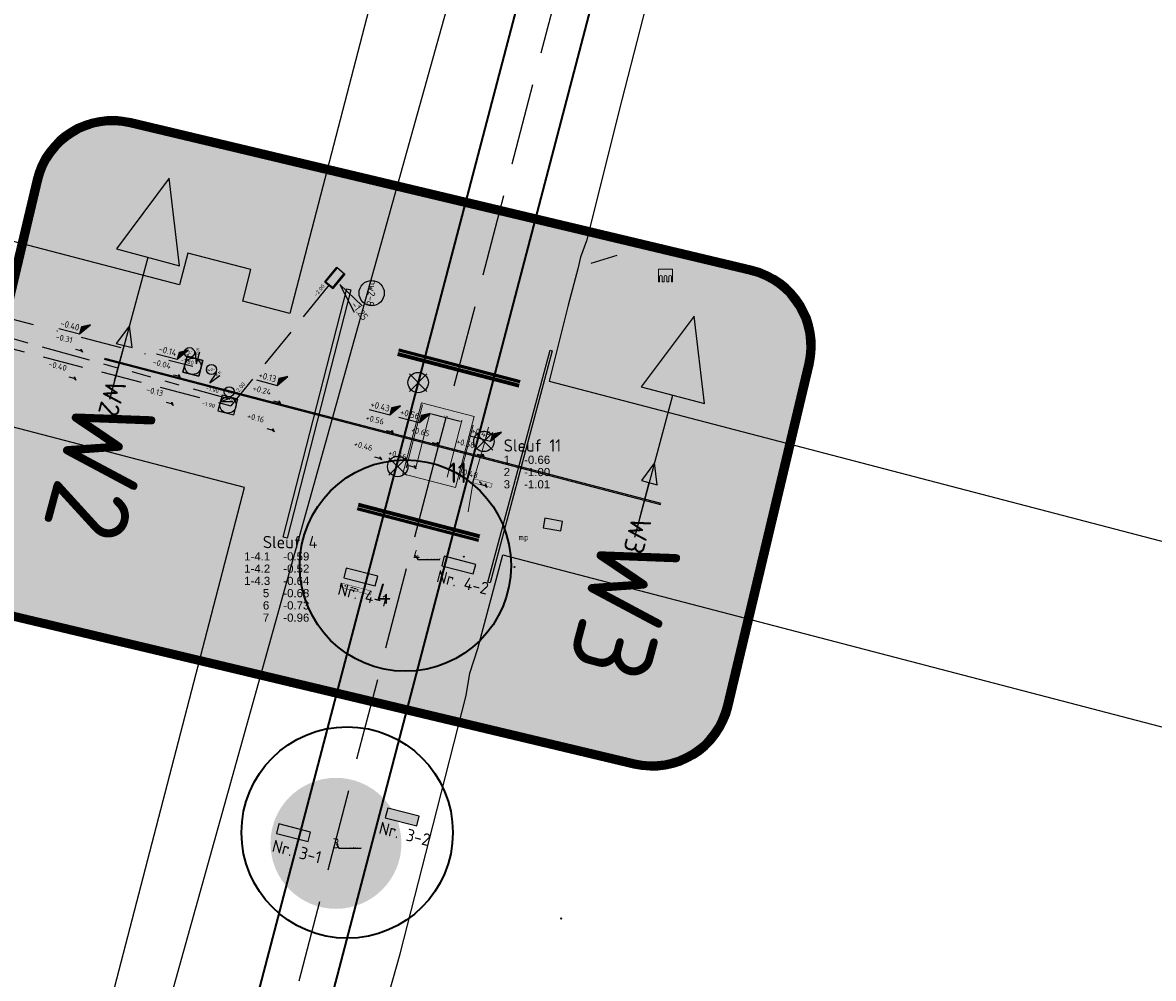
# Model space of a CAD drawing. Extents: x 102676 to 106538, y 417474 to 420545.
# Tile 14 of 112: x 103468 to 103607, y 419100 to 419217. Entities that reach past the tile are written whole.
import ezdxf
from ezdxf import colors
from ezdxf.entities.mleader import LeaderData, LeaderLine
from ezdxf.enums import TextEntityAlignment as Align
from ezdxf.math import Vec2, Vec3

# ---------------------------------------------------------------- set-up
doc = ezdxf.new("R2010")
doc.units = 0
for name, pattern in [('DGN Style 3', [14.040647, 10.029034, -4.011614]), ('RI-DRAINAGE', [19.2, 6, -1.8, 1.8, -1.8, 2.4, -1.8, 1.8, -1.8]), ('RI-HWA', [7.4, 5, -2.4]), ('RI-VWA', [11, 5, -3, 0, -3])]:
    doc.linetypes.add(name, pattern=pattern)
doc.layers.get('0').update_dxf_attribs({"lineweight": 25})
doc.layers.get('DEFPOINTS').update_dxf_attribs({"lineweight": 25})
for name, color, linetype, lineweight in [('00-Aslijn', 5, 'DGN Style 3', 25), ('00_ 06-gps', 7, 'Continuous', 25), ('00_PROEFSLEUVEN', 1, 'Continuous', 25), ('04-best-rijweg hatch', 252, 'Continuous', 0), ('B-BH-OG-TOPOGRAFIE_BEBOUWING_SCHUUR-G', 8, 'Continuous', 25), ('B-BH-OG-TOPOGRAFIE_BOUWLAND-G', 8, 'Continuous', 25), ('B-BH-OG-TOPOGRAFIE_MARKERINGSPALEN_KABELS_LEIDINGEN-G', 8, 'Continuous', 25), ('B-WE-KL-WATER_HULPSTUK-S @ 0.5', 170, 'Continuous', 25), ('B-WE-KW-KUNSTWERK_SLUIS-S @ 0.5', 170, 'Continuous', 25), ('B-WE-VH-VERHARDING_ASFALT-G', 252, 'Continuous', 18), ('C3D-SECTION_SECTIONVIEW_LABELING', 7, 'Continuous', 25), ('C3D-SECTION_SECTIONVIEW_LABELING @ 0.1', 7, 'Continuous', 25), ('DTM_23-02-2012_luchtfoto drone', 40, 'Continuous', 25), ('Mantelbuis', 30, 'Continuous', 25), ('N-OI-KL-MANTELBUIS-GD', 7, 'Continuous', 25), ('N-OI-RI-DRAINAGE_BOB-T25', 7, 'Continuous', 25), ('N-OI-RI-DRAINAGE_DRAIN-G', 90, 'RI-DRAINAGE', 25), ('N-OI-RI-DRAINAGE_PUTNUMMER-S', 90, 'Continuous', 25), ('N-OI-RI-HWA-G', 150, 'RI-HWA', 25), ('N-OI-RI-HWA_BOB-T25', 7, 'Continuous', 25), ('N-OI-RI-HWA_PUTNUMMER-S', 150, 'Continuous', 25), ('N-OI-RI-HWA_RIOOLPUT_INSPECTIEPUT_BETON-S', 150, 'Continuous', 25), ('N-OI-RI-HWA_UITSTROOMBAK-S-200', 150, 'Continuous', 25), ('N-OI-RI-VWA-G', 20, 'RI-VWA', 25), ('N-OI-RI-VWA_BOB-T25', 7, 'Continuous', 25), ('N-OI-RI-VWA_PUTNUMMER-S', 20, 'Continuous', 25), ('N-OI-RI-VWA_RIOOLPUT_INSPECTIEPUT-S', 20, 'Continuous', 25), ('N-PV-KG-GRENS_UITGIFTE', 12, 'Continuous', 25), ('N-WE-KG-GRENS_WERK-G', 7, 'XX-WERKGRENS', 35), ('N-WE-MO-ONDERZOEK_SLEUF-S', 30, 'Continuous', 25), ('V-GV-GR-BOOM-S', 90, 'Continuous', 25), ('X-XX-AL-T25', 7, 'Continuous', 25), ('X-XX-AL-TEKENBLAD_KADER-G', 7, 'Continuous', 25), ('X-XX-AL-VERWIJZING-S', 7, 'Continuous', 25), ('X-XX-AL-VERWIJZING_DOORSNEDE-M_OUD', 7, 'Continuous', 25), ('X-XX-AL-VERWIJZING_DOORSNEDE-M_OUD @ 0.5', 7, 'Continuous', 25), ('X-XX-AL-VERWIJZING_DOORSNEDE-M_OUD @ 2', 7, 'Continuous', 25)]:
    doc.layers.add(name, color=color, linetype=linetype, lineweight=lineweight)
doc.layers.add('X-XX-AL-HULPLIJN-G', color=7, linetype='Continuous', lineweight=25, plot=False)
doc.styles.add('NLCS-ISO', font='NLCS-ISO.ttf')
doc.styles.add('NLCS-ISO-ANNOTATIEF-T18', font='NLCS-ISO.ttf', dxfattribs={"height": 1.8})
doc.styles.add('NLCS-ISO-ANNOTATIEF-T25', font='NLCS-ISO.ttf', dxfattribs={"height": 2.5})
doc.styles.get("Standard").update_dxf_attribs({"font": 'arial.ttf'})
doc.linetypes.add('XX-WERKGRENS', pattern='A,0,[137,NLCS.shx,S=0.1,R=0,X=-1.1,Y=-1.35],-6', length=6)
doc.dimstyles.new('NLCS-ANNOTATIEF-T18-PIJL_L2_H1', dxfattribs={"dimtxt": 2.5, "dimasz": 1.8, "dimexe": 2, "dimexo": 2, "dimgap": 0.7, "dimtad": 1, "dimzin": 0, "dimdsep": 46, "dimtxsty": 'NLCS-ISO-ANNOTATIEF-T18', "dimcen": 2.5, "dimdle": 2, "dimclrd": 256, "dimclre": 256, "dimclrt": 10, "dimadec": 1, "dimazin": 0, "dimtfac": 1, "dimtdec": 3, "dimtofl": 0, "dimtmove": 0, "dimatfit": 3, "dimfxl": 2, "dimfxlon": 1, "dimtfillclr": 256, "dimtolj": 1, "dimtzin": 0, "dimlwd": -1, "dimlwe": -1, "dimarcsym": 0})

# ---------------------------------------------------------------- blocks, each defined once
blk = doc.blocks.new('SKW-SLUIS-SO')
at = {"color": 0, "linetype": 'ByBlock', "lineweight": 18}
blk.add_lwpolyline([(0.31, -1.55), (0.82, -1.55), (0.82, -0.35, -1), (1.45, -0.35), (1.45, -1.55), (1.7, -1.55), (1.7, 1.55), (-1.7, 1.55), (-1.7, -1.55), (-1.45, -1.55), (-1.45, -0.35, -1), (-0.82, -0.35), (-0.82, -1.55), (-0.32, -1.55), (-0.32, -0.35, -1), (0.31, -0.35)], format="xyb", close=True, dxfattribs=at)
blk = doc.blocks.new('SKL-WTB_HULP_OVERIG-SO')
at = {"color": 0, "linetype": 'ByBlock', "lineweight": 18}
for points in [[(-0.14, 0.14), (0.14, -0.14)], [(0.14, 0.14), (-0.14, -0.14)]]:
    blk.add_lwpolyline(points, dxfattribs=at)
at = {"color": 0, "linetype": 'ByBlock', "lineweight": 18, "style": 'NLCS-ISO', "flags": 1}
for tag, p in [('TYPE', (1.5, 0)), ('OMSCHRIJVING', (1.5, -3)), ('LABEL', (1.5, -1.5))]:
    blk.add_attdef(tag, p, '', height=1, dxfattribs=at)
blk = doc.blocks.new('SAL-VERWIJZING_DOORSNEDE_LINKS-SO')
at = {"layer": 'X-XX-AL-VERWIJZING_DOORSNEDE-M_OUD'}
for p, q in [((-9, 2), (-14, 0)), ((-9, -2), (-9, 2)), ((-14, 0), (-9, -2)), ((0, 0), (-9, 0))]:
    blk.add_line(p, q, dxfattribs=at)
at = {"layer": 'X-XX-AL-VERWIJZING_DOORSNEDE-M_OUD', "lineweight": 50, "style": 'NLCS-ISO-ANNOTATIEF-T25'}
blk.add_attdef('...', text='', height=2.5, dxfattribs=at).set_placement((0, 0.527), align=Align.MIDDLE_LEFT)
blk = doc.blocks.new('*U497')
at = {"layer": 'X-XX-AL-VERWIJZING_DOORSNEDE-M_OUD @ 0.5'}
ref = blk.add_blockref('SAL-VERWIJZING_DOORSNEDE_LINKS-SO', (103543.85, 419156.29), dxfattribs=dict(at, xscale=0.5, yscale=0.5, zscale=0.5, rotation=254.9557752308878))
ref.add_attrib('...', 'W3', dxfattribs={"layer": '0', "lineweight": 50, "height": 2.5, "rotation": 254.9558, "style": 'NLCS-ISO'}).set_placement((103544.11, 419156.22), align=Align.MIDDLE_LEFT)
at = {"layer": 'X-XX-AL-VERWIJZING_DOORSNEDE-M_OUD @ 2'}
ref = blk.add_blockref('SAL-VERWIJZING_DOORSNEDE_LINKS-SO', (103543.23, 419153.96), dxfattribs=dict(at, xscale=2, yscale=2, zscale=2, rotation=254.9557752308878))
ref.add_attrib('...', 'W3', dxfattribs={"layer": '0', "lineweight": 50, "height": 10, "rotation": 254.9558, "style": 'NLCS-ISO'}).set_placement((103544.25, 419153.69), align=Align.MIDDLE_LEFT)
blk = doc.blocks.new('*U498')
at = {"layer": 'X-XX-AL-VERWIJZING_DOORSNEDE-M_OUD @ 0.5'}
ref = blk.add_blockref('SAL-VERWIJZING_DOORSNEDE_LINKS-SO', (103479.56, 419173.08), dxfattribs=dict(at, xscale=0.5, yscale=0.5, zscale=0.5, rotation=254.9557752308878))
ref.add_attrib('...', 'W2', dxfattribs={"layer": '0', "lineweight": 50, "height": 2.5, "rotation": 254.9558, "style": 'NLCS-ISO'}).set_placement((103479.82, 419173.01), align=Align.MIDDLE_LEFT)
at = {"layer": 'X-XX-AL-VERWIJZING_DOORSNEDE-M_OUD @ 2'}
ref = blk.add_blockref('SAL-VERWIJZING_DOORSNEDE_LINKS-SO', (103478.98, 419170.84), dxfattribs=dict(at, xscale=2, yscale=2, zscale=2, rotation=254.9557752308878))
ref.add_attrib('...', 'W2', dxfattribs={"layer": '0', "lineweight": 50, "height": 10, "rotation": 254.9558, "style": 'NLCS-ISO'}).set_placement((103480, 419170.56), align=Align.MIDDLE_LEFT)
blk = doc.blocks.new('SMO-BODEM_PROEFSLEUF-SO')
h = blk.add_hatch(color=252)
h.dxf.hatch_style = 1
h.paths.add_polyline_path([(3.33, -1), (3.33, 1), (-3.33, 1), (-3.33, -1)])
at = {"flags": 128}
blk.add_lwpolyline([(-3.33, -1), (3.33, -1), (3.33, 1), (-3.33, 1)], close=True, dxfattribs=at)
at = {"style": 'NLCS-ISO'}
blk.add_attdef('NR', (3.91, 1.49), '', height=2.5, dxfattribs=at)
blk = doc.blocks.new('*D40')
at = {"layer": '00-Aslijn', "transparency": 16777216}
for p, q in [((103518.17, 419169.11), (103518.12, 419168.91)), ((103518.34, 419169.06), (103521.87, 419168.14)), ((103522.04, 419168.1), (103522.09, 419168.29))]:
    blk.add_line(p, q, dxfattribs=at)
for points in [[(103518.35, 419169.09), (103518.34, 419169.03), (103518.17, 419169.11)], [(103521.87, 419168.17), (103521.86, 419168.11), (103522.04, 419168.1)]]:
    blk.add_solid(points, dxfattribs=at)
at = {"layer": 'DEFPOINTS', "color": 0, "transparency": 16777216}
for p in [(103518.17, 419169.11), (103522.04, 419168.1), (103522.04, 419168.1)]:
    blk.add_point(p, dxfattribs=at)
at = {"layer": '00-Aslijn', "color": 10, "transparency": 16777216, "insert": (103520.15, 419168.76), "char_height": 0.18, "attachment_point": 5, "rotation": 345.3682, "style": 'NLCS-ISO-ANNOTATIEF-T18'}
blk.add_mtext('\\A1;4.00', dxfattribs=at)
blk = doc.blocks.new('*U45')
at = {"ltscale": 20, "const_width": 0.05}
blk.add_lwpolyline([(-0.06, -0.24), (0.06, 0.24), (-3.69, 1.24), (-3.81, 0.75)], close=True, dxfattribs=at)
at = {"color": 1, "const_width": 0.025, "flags": 128}
blk.add_lwpolyline([(-0.06, -0.24), (0.06, 0.24)], dxfattribs=at)
blk = doc.blocks.new('*U46')
at = {"ltscale": 20, "const_width": 0.05}
blk.add_lwpolyline([(0.06, 0.24), (-0.06, -0.24), (2.25, -0.84), (2.38, -0.35)], close=True, dxfattribs=at)
at = {"color": 1, "const_width": 0.025, "flags": 128}
blk.add_lwpolyline([(0.06, 0.24), (-0.06, -0.24)], dxfattribs=at)
blk = doc.blocks.new('Point')
for p, q in [((-0.02, 0.02), (0.02, -0.02)), ((-0.02, -0.02), (0.02, 0.02))]:
    blk.add_line(p, q)
at = {"color": 1}
blk.add_circle((0, 0), 0.03, dxfattribs=at)
for tag, p in [('ELEVATION', (0, 2)), ('DESCRIPTION', (0, 0)), ('POINT_NUMBER', (0, -2))]:
    blk.add_attdef(tag, p, '', height=1)
blk = doc.blocks.new('Uitgifte Stedenbouw')
at = {"layer": 'N-PV-KG-GRENS_UITGIFTE', "transparency": 33554687, "flags": 128}
blk.add_lwpolyline([(103230.77, 419339.89), (103410.33, 419387.95), (103571.98, 419454.27), (103556.57, 419395.03), (103501, 419181.34), (103495.24, 419182.84), (103496.25, 419186.71), (103488.51, 419188.74), (103487.5, 419184.86), (103330.81, 419225.77, 0.129956), (103311.64, 419225.71), (103293.68, 419220.91), (103168.06, 419187.28), (103131.13, 419179.73), (103108.79, 419263.18), (103093.32, 419320.97), (103086.46, 419374.78), (103083.66, 419396.81), (103210.11, 419417.08), (103230.77, 419339.89)], format="xyb", close=True, dxfattribs=at)
for points in [[(103578.6, 419352.81), (103575.78, 419342.76), (103574.08, 419334.08), (103573.48, 419331.16), (103573.5, 419330.81), (103573.51, 419330.46), (103573.6, 419330.12), (103571.52, 419322.86), (103571.31, 419322.12), (103568.3, 419310.46), (103565.6, 419299.82), (103557.83, 419269.66), (103554.76, 419257.34), (103549.97, 419239.45), (103547.12, 419228.8), (103541.64, 419207.5), (103537.31, 419190.25), (103536.61, 419188.25), (103536.26, 419186.8), (103535.08, 419182.37), (103532.77, 419173.05), (103657.58, 419140.46, 0.413717)], [(103199.73, 418923.45), (103236.66, 418931), (103303.24, 418948.83), (103299.36, 418963.32), (103313.85, 418967.19), (103317.73, 418952.7), (103356.52, 418942.58), (103419.92, 418926.02), (103419.92, 418926.02), (103420.94, 418929.89), (103428.68, 418927.87), (103427.67, 418924), (103433.68, 418922.43), (103442.92, 418957.96), (103495.47, 419160.05), (103495.47, 419160.05), (103366.03, 419193.84), (103327.04, 419204.02, 0.129956), (103315.54, 419203.98), (103181.81, 419168.19)], [(103511.76, 419093.15), (103514.51, 419102.95), (103518.56, 419118.76), (103522.6, 419134.57), (103523.06, 419137.33), (103524.02, 419140.33), (103527.1, 419151.79), (103527.1, 419151.79), (103651.82, 419119.23, -0.416101), (103660.38, 419104.51), (103659.26, 419100.3), (103657.97, 419095.5)]]:
    blk.add_lwpolyline(points, format="xyb", dxfattribs=at)
blk = doc.blocks.new('SRI-UITSTROOMBAK-SO')
at = {"color": 7}
for p, q in [((-3.25, 11.56), (3.25, 11.56)), ((-3.25, 0), (-3.25, 11.56)), ((-2.75, 0.5), (-2.75, 11.56)), ((2.75, 0.5), (2.75, 11.56)), ((3.25, 0), (3.25, 11.56)), ((-3.25, 0), (3.25, 0)), ((-2.75, 0.5), (2.75, 0.5))]:
    blk.add_line(p, q, dxfattribs=at)
at = {"flags": 128}
blk.add_lwpolyline([(-3.25, 11.56), (3.25, 11.56), (3.25, 0), (-3.25, 0)], close=True, dxfattribs=at)
blk = doc.blocks.new('N-SRI-PUT_VWA-SO')
h = blk.add_hatch(color=256)
edge = h.paths.add_edge_path()
edge.add_arc((0, 0), 2, 0, 360)
at = {"flags": 128}
blk.add_lwpolyline([(-2, 2), (2, 2), (2, -2), (-2, -2)], close=True, dxfattribs=at)
at = {"lineweight": -3, "flags": 128}
blk.add_lwpolyline([(2, -2), (2, 2), (-2, 2), (-2, -2)], close=True, dxfattribs=at)
at = {"lineweight": -3}
blk.add_circle((0, 0), 2, dxfattribs=at)
blk = doc.blocks.new('N-SRI-PUT_HWA-SO')
h = blk.add_hatch(color=256)
h.dxf.hatch_style = 1
h.paths.add_polyline_path([(-2, 0, 1), (2, 0, 1)])
at = {"lineweight": -3, "flags": 128}
blk.add_lwpolyline([(-2, -2), (2, -2), (2, 2), (-2, 2)], close=True, dxfattribs=at)
at = {"lineweight": -3}
blk.add_circle((0, 0), 2, dxfattribs=at)
blk = doc.blocks.new('SRI-PUTNUMMER-SO')
for q in [(5.83, 7.6), (7.6, 5.83)]:
    blk.add_line((1.41, 1.41), q)
blk.add_circle((2.41, 9.45), 3.09)
at = {"ltscale": 0.1, "style": 'NLCS-ISO'}
blk.add_attdef('PUTHGT', text='', height=1.8, rotation=45, dxfattribs=at).set_placement((5.39, 5.43), align=Align.MIDDLE_LEFT)
blk.add_attdef('PUTNR', text='', height=1.8, dxfattribs=at).set_placement((2.41, 9.45), align=Align.MIDDLE_CENTER)
blk = doc.blocks.new('*U122')
for q in [(5.83, 7.6), (7.6, 5.83)]:
    blk.add_line((1.41, 1.41), q)
blk.add_circle((2.41, 9.45), 3.09)
at = {"ltscale": 0.1, "style": 'NLCS-ISO'}
blk.add_attdef('PUTNR', text='', height=1.8, dxfattribs=at).set_placement((2.41, 9.45), align=Align.MIDDLE_CENTER)
blk.add_attdef('PUTHGT', text='', height=1.8, rotation=45, dxfattribs=at).set_placement((5.39, 5.43), align=Align.MIDDLE_LEFT)
blk = doc.blocks.new('N-SAL-HOOGTELABEL_03-SO')
for p, q in [((0, 0), (-2.46, -1.31)), ((-2.46, -3.44), (0, 0)), ((-2.46, -1.31), (-2.46, -3.44)), ((-8.87, -3.44), (-2.46, -3.44))]:
    blk.add_line(p, q)
blk.add_solid([(-2.46, -1.31), (0, 0), (-2.46, -3.44)])
at = {"style": 'NLCS-ISO'}
blk.add_attdef('...', text='', height=1.8, dxfattribs=at).set_placement((-6.01, -2.16), align=Align.MIDDLE)
blk = doc.blocks.new('N-SAL-HOOGTELABEL_01-SO')
for p, q in [((-2.5, 1.3), (-8.8, 1.3)), ((-2.5, 1.3), (-2.5, 3.4)), ((-2.5, 3.4), (0, 0)), ((0, 0), (-2.5, 1.3))]:
    blk.add_line(p, q)
blk.add_solid([(-2.5, 3.4), (-2.5, 1.3), (0, 0)])
at = {"style": 'NLCS-ISO'}
blk.add_attdef('...', text='', height=1.8, dxfattribs=at).set_placement((-6, 2.6), align=Align.MIDDLE)
blk = doc.blocks.new('V-SGR-BOOM_01')
at = {"ltscale": 0.1}
h = blk.add_hatch(color=256, dxfattribs=at)
edge = h.paths.add_edge_path()
edge.add_arc((0, 0), 0.15, 0, 360)
at = {"lineweight": -3}
for p, q in [((-2.15, 2.15), (2.15, -2.15)), ((2.15, 2.15), (-2.15, -2.15))]:
    blk.add_line(p, q, dxfattribs=at)
for radius in [2.5, 0.045]:
    blk.add_circle((0, 0), radius)
at = {"ltscale": 0.1}
blk.add_circle((0, 0), 0.15, dxfattribs=at)

msp = doc.modelspace()

# ---------------------------------------------------------------- hatches: boundary and pattern name
at = {"layer": 'X-XX-AL-HULPLIJN-G', "lineweight": 0, "true_color": 0xf7abae, "transparency": 33554605}
h = msp.add_hatch(color=241, dxfattribs=at)
h.dxf.hatch_style = 1
edge = h.paths.add_edge_path()
edge.add_arc((103516.5204, 419151.7686), 8.0174, 0, 360)
h = msp.add_hatch(color=241, dxfattribs=at)
h.dxf.hatch_style = 1
edge = h.paths.add_edge_path()
edge.add_arc((103506.655, 419116.489), 8.0174, 0, 360)
at = {"layer": 'X-XX-AL-TEKENBLAD_KADER-G'}
h = msp.add_hatch(color=9, dxfattribs=at)
h.dxf.hatch_style = 1
edge = h.paths.add_edge_path()
edge.add_line((103467.27, 419144.7969), (103543.2961, 419126.7155))
edge.add_arc((103545.3785, 419135.4712), 9, 256.621797, 346.621797)
edge.add_line((103554.1343, 419133.3888), (103564.0941, 419175.2666))
edge.add_arc((103555.3383, 419177.349), 9, 346.621797, 436.621797)
edge.add_line((103557.4207, 419186.1048), (103481.3946, 419204.1862))
edge.add_arc((103479.3122, 419195.4305), 9, 76.621797, 166.621797)
edge.add_line((103470.5564, 419197.5129), (103460.5966, 419155.6351))
edge.add_arc((103469.3524, 419153.5527), 9, 166.621797, 256.621797)

# ---------------------------------------------------------------- linework, layer by layer
at = {"layer": '00-Aslijn'}
msp.add_lwpolyline([(103634.7704, 419606.4742), (103594.1453, 419450.9051), (103588.1292, 419428.1103), (103562.8108, 419332.1802), (103544.9226, 419263.662), (103518.8189, 419163.6754), (103489.8728, 419052.8017), (103450.554, 418902.7044), (103348.6917, 418513.8507), (103321.3012, 418409.289), (103298.4578, 418322.3755)], dxfattribs=at)
msp.add_lwpolyline([(103634.7704, 419606.4742), (103594.1453, 419450.9051), (103588.1292, 419428.1103), (103562.8108, 419332.1802), (103544.9226, 419263.662), (103518.8189, 419163.6754), (103489.8728, 419052.8017), (103450.554, 418902.7044), (103348.6917, 418513.8507), (103321.3012, 418409.289), (103298.4578, 418322.3755)], dxfattribs=at)
msp.add_lwpolyline([(103634.7704, 419606.4742), (103594.1453, 419450.9051), (103588.1292, 419428.1103), (103562.8108, 419332.1802), (103544.9226, 419263.662), (103518.8189, 419163.6754), (103489.8728, 419052.8017), (103450.554, 418902.7044), (103348.6917, 418513.8507), (103321.3012, 418409.289), (103298.4578, 418322.3755)], dxfattribs=at)
at = {"layer": '04-best-rijweg hatch'}
msp.add_lwpolyline([(103517.1143, 419170.4043), (103523.5598, 419168.7367), (103521.3067, 419160.0211), (103514.8263, 419161.7002)], close=True, dxfattribs=at)
at = {"layer": 'B-BH-OG-TOPOGRAFIE_BEBOUWING_SCHUUR-G'}
msp.add_lwpolyline([(103534.38, 419155.895), (103532.248, 419156.282), (103532.038, 419155.122), (103534.169, 419154.735), (103534.38, 419155.895)], dxfattribs=at)
at = {"layer": 'B-BH-OG-TOPOGRAFIE_BOUWLAND-G'}
msp.add_line((103537.887, 419187.482), (103541.1, 419188.456), dxfattribs=at)
at = {"layer": 'B-WE-VH-VERHARDING_ASFALT-G'}
for points in [[(103516.4439, 419171.6533), (103514.3287, 419163.8506), (103513.6842, 419161.4734)], [(103517.2535, 419170.1702), (103515.2572, 419162.4407)], [(103518.1698, 419169.1067), (103516.4016, 419162.3337)], [(103522.0401, 419168.0963), (103520.2718, 419161.3233)], [(103523.4447, 419167.676), (103521.736, 419161.0083)], [(103525.3381, 419167.442), (103524.849, 419165.523), (103524.1525, 419163.153), (103523.456, 419160.783), (103522.843, 419157.06)]]:
    msp.add_lwpolyline(points, dxfattribs=at)
at = {"layer": 'DTM_23-02-2012_luchtfoto drone', "elevation": -0.517, "flags": 128}
msp.add_lwpolyline([(103293.4036, 418740.9311), (103341.5767, 418914.4548), (103346.9213, 418922.7944), (103362.4112, 418978.2208), (103446.4904, 418954.7234), (103515.8754, 419202.9991), (103542.9187, 419299.7661), (103545.8539, 419310.269), (103501.4303, 419295.1702), (103467.8996, 419275.4464), (103437.1973, 419255.5793), (103411.2344, 419237.4227), (103392.3558, 419219.8259), (103377.2957, 419205.7884), (103361.4175, 419185.5699), (103345.5392, 419165.3513), (103331.1477, 419143.7582), (103315.1353, 419112.6713), (103309.6106, 419097.2667), (103304.0859, 419097.7774), (103234.9909, 419376.203)], dxfattribs=at)
at = {"layer": 'Mantelbuis', "color": 1}
for p, q in [((103529.0317, 419172.3211), (103514.1974, 419176.1936)), ((103529.0317, 419172.3211), (103514.1974, 419176.1936)), ((103529.0534, 419172.4042), (103514.219, 419176.2767)), ((103529.0534, 419172.4042), (103514.219, 419176.2767)), ((103529.0889, 419172.5403), (103514.2543, 419176.4129)), ((103529.0889, 419172.5403), (103514.2543, 419176.4129)), ((103529.1177, 419172.6511), (103514.283, 419176.5237)), ((103529.1177, 419172.6511), (103514.283, 419176.5237)), ((103524.219, 419153.8874), (103509.3845, 419157.7606)), ((103524.219, 419153.8874), (103509.3845, 419157.7606)), ((103524.248, 419153.9981), (103509.4136, 419157.8713)), ((103524.248, 419153.9981), (103509.4136, 419157.8713)), ((103524.2836, 419154.1342), (103509.4493, 419158.0073)), ((103524.2836, 419154.1342), (103509.4493, 419158.0073)), ((103524.3053, 419154.2173), (103509.4712, 419158.0904)), ((103524.3053, 419154.2173), (103509.4712, 419158.0904))]:
    msp.add_line(p, q, dxfattribs=at)
at = {"layer": 'Mantelbuis', "color": 8, "linetype": 'Continuous'}
for p, q in [((103529.1713, 419172.8568), (103514.3363, 419176.7294)), ((103529.1713, 419172.8568), (103514.3363, 419176.7294)), ((103529.2007, 419172.9693), (103514.3655, 419176.842)), ((103529.2007, 419172.9693), (103514.3655, 419176.842)), ((103529.2325, 419173.0916), (103514.3972, 419176.9644)), ((103529.2325, 419173.0916), (103514.3972, 419176.9644)), ((103524.1039, 419153.447), (103509.2687, 419157.3203)), ((103524.1039, 419153.447), (103509.2687, 419157.3203)), ((103524.1358, 419153.5692), (103509.3009, 419157.4426)), ((103524.1358, 419153.5692), (103509.3009, 419157.4426)), ((103524.1653, 419153.6817), (103509.3304, 419157.555)), ((103524.1653, 419153.6817), (103509.3304, 419157.555))]:
    msp.add_line(p, q, dxfattribs=at)
at = {"layer": 'N-OI-RI-DRAINAGE_DRAIN-G'}
msp.add_line((103433.6755, 419187.5485), (103493.6298, 419170.8975), dxfattribs=at)
at = {"layer": 'N-OI-RI-HWA-G'}
for p in [(103435.0058, 419185.3926), (103505.7815, 419184.8027)]:
    msp.add_line(p, (103493.7977, 419170.0439), dxfattribs=at)
at = {"layer": 'N-OI-RI-VWA-G'}
msp.add_line((103432.5185, 419189.6592), (103489.1428, 419174.8764), dxfattribs=at)
at = {"layer": 'N-WE-KG-GRENS_WERK-G', "ltscale": 0.25, "elevation": 0.779}
msp.add_lwpolyline([(103339.5221, 418461.7917), (103605.6437, 419477.4667), (103597.3039, 419479.5894), (103576.1814, 419399.3051), (103555.1176, 419320.3621), (103540.6631, 419264.0134), (103527.8579, 419215.3334), (103506.7047, 419134.6646), (103484.8365, 419051.358), (103464.8361, 418974.5969), (103448.0806, 418910.9743), (103428.7147, 418836.6072), (103415.0297, 418785.6409), (103402.7666, 418737.8235), (103389.9359, 418688.2546), (103373.9018, 418627.375), (103355.97, 418558.9116), (103346.377, 418522.6766), (103335.1424, 418479.7744), (103331.0429, 418463.9945)], close=True, dxfattribs=at)
at = {"layer": 'N-WE-MO-ONDERZOEK_SLEUF-S', "color": 6, "lineweight": 35}
for centre in [(103515.1572, 419150.4823), (103508.0318, 419117.8119)]:
    msp.add_circle(centre, 12.9371, dxfattribs=at)
at = {"layer": 'X-XX-AL-TEKENBLAD_KADER-G', "color": 240, "true_color": 0xed1f24}
for points in [[(103467.0386, 419143.824), (103543.0647, 419125.7426, 0.41421356), (103555.1071, 419133.1575), (103565.067, 419175.0353, 0.41421356), (103557.6521, 419187.0777), (103481.626, 419205.1591, 0.41421356), (103469.5836, 419197.7442), (103459.6237, 419155.8664, 0.41421356)], [(103467.27, 419144.7969), (103543.2961, 419126.7155, 0.41421356), (103554.1343, 419133.3888), (103564.0941, 419175.2666, 0.41421356), (103557.4207, 419186.1048), (103481.3946, 419204.1862, 0.41421356), (103470.5564, 419197.5129), (103460.5966, 419155.6351, 0.41421356)]]:
    msp.add_lwpolyline(points, format="xyb", close=True, dxfattribs=at)
at = {"layer": 'X-XX-AL-TEKENBLAD_KADER-G', "color": 240, "linetype": 'DGN Style 3', "true_color": 0xed1f24, "const_width": 1}
msp.add_lwpolyline([(103467.1543, 419144.3105), (103543.1804, 419126.229, 0.41421356), (103554.6207, 419133.2732), (103564.5806, 419175.151, 0.41421356), (103557.5364, 419186.5913), (103481.5103, 419204.6727, 0.41421356), (103470.07, 419197.6285), (103460.1101, 419155.7508, 0.41421356)], format="xyb", close=True, dxfattribs=at)
at = {"layer": 'X-XX-AL-VERWIJZING-S'}
msp.add_lwpolyline([(103478.3413, 419175.8875), (103546.416, 419158.1151)], dxfattribs=at)
msp.add_lwpolyline([(103478.3413, 419175.8875), (103546.416, 419158.1151)], dxfattribs=at)
at = {"layer": 'X-XX-AL-VERWIJZING_DOORSNEDE-M_OUD', "color": 5}
for points in [[(103500.2134, 419153.9457), (103507.9831, 419184.3733), (103508.4672, 419184.2497), (103500.6975, 419153.822)], [(103532.8761, 419176.8442), (103533.1176, 419176.7796), (103525.5405, 419148.3744), (103525.2689, 419148.4433)]]:
    msp.add_lwpolyline(points, close=True, dxfattribs=at)
at = {"layer": 'X-XX-AL-VERWIJZING_DOORSNEDE-M_OUD'}
msp.add_lwpolyline([(103478.299, 419175.7303), (103546.3738, 419157.9579)], dxfattribs=at)
msp.add_lwpolyline([(103478.299, 419175.7303), (103546.3738, 419157.9579)], dxfattribs=at)

# ---------------------------------------------------------------- block references
at = {"layer": '00_ 06-gps', "ltscale": 20}
ref = msp.add_blockref('Point', (103524.28, 419160.693), dxfattribs=at)
ref.add_attrib('POINT_NUMBER', '1', (103527.1965, 419162.9337), dxfattribs={"layer": '0', "height": 1})
ref.add_attrib('ELEVATION', '-0.66', (103529.6965, 419162.9337), dxfattribs={"layer": '0', "height": 1})
ref = msp.add_blockref('Point', (103524.455, 419160.569), dxfattribs=at)
ref.add_attrib('POINT_NUMBER', '2', (103527.1965, 419161.4337), dxfattribs={"layer": '0', "height": 1})
ref.add_attrib('ELEVATION', '-1.00', (103529.6965, 419161.4337), dxfattribs={"layer": '0', "height": 1})
ref = msp.add_blockref('Point', (103524.983, 419160.469), dxfattribs=at)
ref.add_attrib('POINT_NUMBER', '3', (103527.1965, 419159.9337), dxfattribs={"layer": '0', "height": 1})
ref.add_attrib('ELEVATION', '-1.01', (103529.6965, 419159.9337), dxfattribs={"layer": '0', "height": 1})
ref = msp.add_blockref('Point', (103509.298, 419147.514), dxfattribs=at)
ref.add_attrib('POINT_NUMBER', '1-4.1', (103495.4262, 419151.1115), dxfattribs={"layer": '0', "height": 1})
ref.add_attrib('ELEVATION', '-0.59', (103500.2133, 419151.1115), dxfattribs={"layer": '0', "height": 1})
ref = msp.add_blockref('Point', (103509.047, 419147.672), dxfattribs=at)
ref.add_attrib('POINT_NUMBER', '1-4.2', (103495.4262, 419149.6115), dxfattribs={"layer": '0', "height": 1})
ref.add_attrib('ELEVATION', '-0.52', (103500.2133, 419149.6115), dxfattribs={"layer": '0', "height": 1})
ref = msp.add_blockref('Point', (103508.904, 419147.665), dxfattribs=at)
ref.add_attrib('POINT_NUMBER', '1-4.3', (103495.4262, 419148.1115), dxfattribs={"layer": '0', "height": 1})
ref.add_attrib('ELEVATION', '-0.64', (103500.2133, 419148.1115), dxfattribs={"layer": '0', "height": 1})
ref = msp.add_blockref('Point', (103508.663, 419147.789), dxfattribs=at)
ref.add_attrib('POINT_NUMBER', '5', (103497.7133, 419146.6115), dxfattribs={"layer": '0', "height": 1})
ref.add_attrib('ELEVATION', '-0.68', (103500.2133, 419146.6115), dxfattribs={"layer": '0', "height": 1})
ref = msp.add_blockref('Point', (103507.805, 419148.002), dxfattribs=at)
ref.add_attrib('POINT_NUMBER', '7', (103497.7133, 419143.6115), dxfattribs={"layer": '0', "height": 1})
ref.add_attrib('ELEVATION', '-0.96', (103500.2133, 419143.6115), dxfattribs={"layer": '0', "height": 1})
ref = msp.add_blockref('Point', (103508.542, 419147.788), dxfattribs=at)
ref.add_attrib('POINT_NUMBER', '6', (103497.7133, 419145.1115), dxfattribs={"layer": '0', "height": 1})
ref.add_attrib('ELEVATION', '-0.73', (103500.2133, 419145.1115), dxfattribs={"layer": '0', "height": 1})
at = {"layer": '00_PROEFSLEUVEN'}
for name, p in [('*U46', (103523.4105, 419160.8794)), ('*U45', (103510.9488, 419147.1191))]:
    msp.add_blockref(name, p, dxfattribs=at)
at = {"layer": 'B-WE-KL-WATER_HULPSTUK-S @ 0.5', "xscale": 0.5, "yscale": 0.5, "zscale": 0.5}
for p in [(103522.316, 419151.586), (103528.51, 419150.31), (103534.23, 419107.29)]:
    msp.add_blockref('SKL-WTB_HULP_OVERIG-SO', p, dxfattribs=at)
at = {"layer": 'B-WE-KW-KUNSTWERK_SLUIS-S @ 0.5', "xscale": 0.5, "yscale": 0.5, "zscale": 0.5}
msp.add_blockref('SKW-SLUIS-SO', (103547, 419186), dxfattribs=at)
at = {"layer": 'C3D-SECTION_SECTIONVIEW_LABELING', "color": 7, "linetype": 'Continuous', "lineweight": -3, "xscale": 0.4075305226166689, "yscale": 0.4075305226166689, "zscale": 0.4075305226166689, "rotation": 345.368241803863}
for p in [(103476.5932, 419179.9612, -0.4025), (103488.5548, 419176.8384, -0.1395), (103500.7825, 419173.6461, 0.1294), (103514.5666, 419170.0474, 0.4325), (103518.1976, 419169.1036, 0.5624), (103526.916, 419166.8235, 0.4757)]:
    msp.add_blockref('N-SAL-HOOGTELABEL_03-SO', p, dxfattribs=at)
at = {"layer": 'C3D-SECTION_SECTIONVIEW_LABELING @ 0.1', "color": 7, "linetype": 'Continuous', "lineweight": -3, "xscale": 0.1, "yscale": 0.1, "zscale": 0.1}
for p, rotation in [((103475.6327, 419176.5941, -0.315), 346.0391572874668), ((103474.8218, 419173.1919, -0.3996), 345.3682417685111), ((103487.602, 419173.4674, -0.0406), 346.0391572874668), ((103486.7192, 419170.083, -0.1261), 345.3682417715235), ((103499.867, 419170.2649, 0.2423), 346.0391572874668), ((103499.0746, 419166.8573, 0.158), 345.3682417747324), ((103513.6817, 419166.6578, 0.5609), 346.0391572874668), ((103519.242, 419165.1876, 0.65), 346.0391572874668), ((103512.2443, 419163.4191, 0.4609), 345.3682417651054), ((103524.7886, 419163.7599, 0.5789), 346.0391572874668), ((103516.4258, 419162.3302, 0.5626), 345.3735120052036), ((103525.1328, 419160.0582, 0.4761), 345.3677381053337)]:
    msp.add_blockref('N-SAL-HOOGTELABEL_01-SO', p, dxfattribs=dict(at, rotation=rotation))
at = {"layer": 'N-OI-RI-DRAINAGE_PUTNUMMER-S', "ltscale": 10, "xscale": 0.2, "yscale": 0.2, "zscale": 0.2}
msp.add_blockref('*U122', (103490.9275, 419172.5889), dxfattribs=at).add_auto_attribs({'PUTNR': 'dw2-7', 'PUTHGT': '0.11'})
at = {"layer": 'N-OI-RI-HWA_PUTNUMMER-S', "xscale": 0.5, "yscale": 0.5, "zscale": 0.5, "rotation": 261.9419162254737}
msp.add_blockref('SRI-PUTNUMMER-SO', (103506.5216, 419185.6907), dxfattribs=at).add_auto_attribs({'PUTNR': 'hw2-8', 'PUTHGT': '-1.25'})
at = {"layer": 'N-OI-RI-HWA_PUTNUMMER-S', "ltscale": 10, "xscale": 0.2, "yscale": 0.2, "zscale": 0.2, "rotation": 325.5257956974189}
msp.add_blockref('SRI-PUTNUMMER-SO', (103492.1335, 419170.4783), dxfattribs=at).add_auto_attribs({'PUTNR': 'hw2-7', 'PUTHGT': '0.14'})
at = {"layer": 'N-OI-RI-HWA_RIOOLPUT_INSPECTIEPUT_BETON-S', "xscale": 0.5, "yscale": 0.5, "zscale": 0.5, "rotation": 345.3682414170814}
msp.add_blockref('N-SRI-PUT_HWA-SO', (103493.4318, 419170.1394), dxfattribs=at)
at = {"layer": 'N-OI-RI-HWA_UITSTROOMBAK-S-200', "xscale": 0.2, "yscale": 0.2, "zscale": 0.2, "rotation": 320.1919659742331}
msp.add_blockref('SRI-UITSTROOMBAK-SO', (103505.7815, 419184.8027), dxfattribs=at)
at = {"layer": 'N-OI-RI-VWA_PUTNUMMER-S', "ltscale": 10, "xscale": 0.2, "yscale": 0.2, "zscale": 0.2, "rotation": 38.89917545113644}
msp.add_blockref('SRI-PUTNUMMER-SO', (103489.5298, 419174.7754), dxfattribs=at).add_auto_attribs({'PUTNR': 'vw2-7', 'PUTHGT': '0.01'})
at = {"layer": 'N-OI-RI-VWA_RIOOLPUT_INSPECTIEPUT-S', "xscale": 0.5, "yscale": 0.5, "zscale": 0.5, "rotation": 345.3682414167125}
msp.add_blockref('N-SRI-PUT_VWA-SO', (103489.1428, 419174.8764), dxfattribs=at)
at = {"layer": 'N-PV-KG-GRENS_UITGIFTE'}
msp.add_blockref('Uitgifte Stedenbouw', (0, 0), dxfattribs=at)
at = {"layer": 'N-WE-MO-ONDERZOEK_SLEUF-S'}
ref = msp.add_blockref('SMO-BODEM_PROEFSLEUF-SO', (103521.6849, 419150.5454), dxfattribs=dict(at, xscale=0.6000000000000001, yscale=0.6000000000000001, zscale=0.6000000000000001, rotation=345.5635295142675))
ref.add_attrib('NR', 'Nr. 4-2', (103518.8682, 419148.5079), dxfattribs={"layer": '0', "height": 1.5, "rotation": 345.56353, "style": 'NLCS-ISO'})
ref = msp.add_blockref('SMO-BODEM_PROEFSLEUF-SO', (103509.6933, 419149.0857), dxfattribs=dict(at, xscale=0.6000000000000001, yscale=0.6000000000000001, zscale=0.6000000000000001, rotation=345.5635295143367))
ref.add_attrib('NR', 'Nr. 4-1', (103506.7693, 419146.9484), dxfattribs={"layer": '0', "height": 1.5, "rotation": 345.56353, "style": 'NLCS-ISO'})
ref = msp.add_blockref('SMO-BODEM_PROEFSLEUF-SO', (103514.7778, 419119.7141), dxfattribs=dict(at, xscale=0.6, yscale=0.6, zscale=0.6, rotation=345.652492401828))
ref.add_attrib('NR', 'Nr. 3-2', (103511.8048, 419117.7067), dxfattribs={"layer": '0', "height": 1.5, "rotation": 345.652492, "style": 'NLCS-ISO'})
ref = msp.add_blockref('SMO-BODEM_PROEFSLEUF-SO', (103501.4629, 419117.7812), dxfattribs=dict(at, xscale=0.6, yscale=0.6, zscale=0.6, rotation=345.6524924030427))
ref.add_attrib('NR', 'Nr. 3-1', (103498.7332, 419115.5132), dxfattribs={"layer": '0', "height": 1.5, "rotation": 345.652492, "style": 'NLCS-ISO'})
at = {"layer": 'V-GV-GR-BOOM-S', "xscale": 0.5, "yscale": 0.5, "zscale": 0.5}
for p in [(103516.7191, 419172.8834), (103524.7721, 419165.6794), (103514.2191, 419162.6154)]:
    msp.add_blockref('V-SGR-BOOM_01', p, dxfattribs=at)
at = {"layer": 'X-XX-AL-VERWIJZING_DOORSNEDE-M_OUD', "color": 52, "linetype": 'ByBlock', "true_color": 0xc8c92d}
for name in ['*U498', '*U497']:
    msp.add_blockref(name, (0, 0), dxfattribs=at)

# ---------------------------------------------------------------- texts
for tag, style, p in [('4', 'NLCS-ISO-ANNOTATIEF-T25', (103516.5204, 419151.7686, 2.2761)), ('3', 'NLCS-ISO-ANNOTATIEF-T18', (103506.655, 419116.489, 2.2761))]:
    msp.add_attdef(tag, text='Ref', height=1.25, dxfattribs=dict(style=style)).set_placement(p, align=Align.MIDDLE_CENTER)
at = {"layer": '00_ 06-gps', "color": 1, "ltscale": 20, "style": 'NLCS-ISO'}
for s, p in [('Sleuf 11', (103527.1965, 419164.4337)), ('Sleuf 4', (103497.7133, 419152.6115))]:
    msp.add_text(s, height=1.5, dxfattribs=at).set_placement(p)
at = {"layer": '00_PROEFSLEUVEN', "ltscale": 20, "char_height": 2.5, "attachment_point": 1, "style": 'NLCS-ISO'}
for s, insert in [('11', (103520.3621, 419163.0922)), ('4', (103511.6005, 419148.2848))]:
    msp.add_mtext_dynamic_manual_height_columns(s, width=1.063304, gutter_width=7.5, heights=[0], dxfattribs=dict(at, insert=insert))
at = {"layer": 'B-BH-OG-TOPOGRAFIE_MARKERINGSPALEN_KABELS_LEIDINGEN-G', "insert": (103528.988, 419153.354), "char_height": 0.75, "attachment_point": 7}
msp.add_mtext('{\\fNLCS-ISO|b0|i0|c0|p34;mp}', dxfattribs=at)
at = {"layer": 'N-OI-RI-DRAINAGE_BOB-T25', "style": 'NLCS-ISO-ANNOTATIEF-T25'}
msp.add_text('-1.90', height=0.5, rotation=345.368242, dxfattribs=at).set_placement((103492.2417, 419171.5766), align=Align.RIGHT)
at = {"layer": 'N-OI-RI-HWA_BOB-T25', "style": 'NLCS-ISO-ANNOTATIEF-T25'}
for p in [(103504.28, 419183.3581), (103494.5502, 419171.3752)]:
    msp.add_text('-2.00', height=0.5, rotation=51.189551, dxfattribs=at).set_placement(p)
msp.add_text('-1.90', height=0.5, rotation=345.368242, dxfattribs=at).set_placement((103491.7673, 419169.7441), align=Align.RIGHT)
at = {"layer": 'N-OI-RI-VWA_BOB-T25', "style": 'NLCS-ISO-ANNOTATIEF-T25'}
msp.add_text('-1.80', height=0.5, rotation=345.366834, dxfattribs=at).set_placement((103489.1807, 419175.0216), align=Align.RIGHT)
at = {"layer": 'X-XX-AL-T25', "color": 7, "linetype": 'Continuous', "lineweight": 25, "attachment_point": 5, "style": 'NLCS-ISO'}
for s, insert, char_height, rotation in [('{\\fNLCS-ISO|b0|i0|c0|p2;-0.40}', (103474.0942, 419179.8902, -0.4025), 0.8, 345.368242), ('{\\fNLCS-ISO|b0|i0|c0|p2;-0.31}', (103473.374, 419178.2891, -0.315), 0.72, 346.039157), ('{\\fNLCS-ISO|b0|i0|c0|p2;-0.14}', (103486.0558, 419176.7673, -0.1395), 0.8, 345.368242), ('{\\fNLCS-ISO|b0|i0|c0|p2;-0.40}', (103472.5831, 419174.9132, -0.3996), 0.72, 345.368242), ('{\\fNLCS-ISO|b0|i0|c0|p2;-0.04}', (103485.3434, 419175.1624, -0.0406), 0.72, 346.039157), ('{\\fNLCS-ISO|b0|i0|c0|p2;+0.13}', (103498.2835, 419173.575, 0.1294), 0.8, 345.368242), ('{\\fNLCS-ISO|b0|i0|c0|p2;-0.13}', (103484.4805, 419171.8043, -0.1261), 0.72, 345.368242), ('{\\fNLCS-ISO|b0|i0|c0|p2;+0.24}', (103497.6084, 419171.9599, 0.2423), 0.72, 346.039157), ('{\\fNLCS-ISO|b0|i0|c0|p2;+0.43}', (103512.0676, 419169.9764, 0.4325), 0.8, 345.368242), ('{\\fNLCS-ISO|b0|i0|c0|p2;+0.56}', (103515.6986, 419169.0325, 0.5624), 0.8, 345.368242), ('{\\fNLCS-ISO|b0|i0|c0|p2;+0.16}', (103496.836, 419168.5786, 0.158), 0.72, 345.368242), ('{\\fNLCS-ISO|b0|i0|c0|p2;+0.56}', (103511.423, 419168.3528, 0.5609), 0.72, 346.039157), ('{\\fNLCS-ISO|b0|i0|c0|p2;+0.65}', (103516.9834, 419166.8826, 0.65), 0.72, 346.039157), ('{\\fNLCS-ISO|b0|i0|c0|p2;+0.48}', (103524.417, 419166.7524, 0.4757), 0.8, 345.368242), ('{\\fNLCS-ISO|b0|i0|c0|p2;+0.46}', (103510.0056, 419165.1404, 0.4609), 0.72, 345.368242), ('{\\fNLCS-ISO|b0|i0|c0|p2;+0.58}', (103522.53, 419165.4549, 0.5789), 0.72, 346.039157), ('{\\fNLCS-ISO|b0|i0|c0|p2;+0.56}', (103514.1869, 419164.0513, 0.5626), 0.72, 345.373512), ('{\\fNLCS-ISO|b0|i0|c0|p2;+0.48}', (103522.8942, 419161.7796, 0.4761), 0.72, 345.367738)]:
    msp.add_mtext(s, dxfattribs=dict(at, insert=insert, char_height=char_height, rotation=rotation))

# ---------------------------------------------------------------- dimensions: what is measured, and where the dimension line sits
at = {"layer": '00-Aslijn'}
dim = msp.add_aligned_dim(p1=(103518.1698, 419169.1067), p2=(103522.0401, 419168.0963), distance=0, dimstyle='NLCS-ANNOTATIEF-T18-PIJL_L2_H1', dxfattribs=at)
dim.commit()
dim.dimension.update_dxf_attribs({"geometry": '*D40', "text_midpoint": (103520.1454, 419168.7563)})

# ---------------------------------------------------------------- leaders
at = {"layer": 'N-OI-KL-MANTELBUIS-GD'}
ml = msp.add_multileader_mtext('Standard', dxfattribs=at)
ml.set_content('ET_LS_400 V_STEDIN', color=256, style='NLCS-ISO-ANNOTATIEF-T25')
ml.set_leader_properties(color=256, linetype='ByLayer', lineweight=-1)
ml.build(insert=Vec2(0, 0))
ml.multileader.update_dxf_attribs({"text_left_attachment_type": 5, "text_right_attachment_type": 5, "dogleg_length": 2.5, "arrow_head_size": 0.125, "scale": 0.05})
ctx = ml.context
ctx.base_point, ctx.scale, ctx.char_height, ctx.arrow_head_size, ctx.landing_gap_size, ctx.plane_origin = Vec3(103517.625, 419151.2127), 0.05, 0.125, 0.125, 0.045, Vec3(209945.1749, 951.4738)
ctx.left_attachment, ctx.right_attachment = 5, 5
notes = []
notes.append((ctx, [(0, (1, 1, 0), (103516.6811, 419151.2127), (1, 0), 0.9439, [(0, [(103516.3071, 419151.8195)], 0, [])])]))
ctx.mtext.insert, ctx.mtext.flow_direction = Vec3(103517.67, 419151.3752), 5
ml = msp.add_multileader_mtext('Standard', dxfattribs=at)
ml.set_content('ET_LS_400 V_STEDIN', color=256, style='NLCS-ISO-ANNOTATIEF-T25')
ml.set_leader_properties(color=256, linetype='ByLayer', lineweight=-1)
ml.build(insert=Vec2(0, 0))
ml.multileader.update_dxf_attribs({"text_left_attachment_type": 5, "text_right_attachment_type": 5, "dogleg_length": 2.5, "arrow_head_size": 0.125, "scale": 0.05})
ctx = ml.context
ctx.base_point, ctx.scale, ctx.char_height, ctx.arrow_head_size, ctx.landing_gap_size, ctx.plane_origin = Vec3(103507.9729, 419115.8822), 0.05, 0.125, 0.125, 0.045, Vec3(209935.5229, 916.1434)
ctx.left_attachment, ctx.right_attachment = 5, 5
notes.append((ctx, [(0, (1, 1, 0), (103507.0291, 419115.8822), (1, 0), 0.9439, [(0, [(103506.655, 419116.489)], 0, [])])]))
ctx.mtext.insert, ctx.mtext.flow_direction = Vec3(103508.0179, 419116.0447), 5
for ctx, leaders in notes:
    for number, flags, end, landing, length, lines in leaders:
        leader = LeaderData()
        leader.index, (leader.has_last_leader_line, leader.has_dogleg_vector, leader.attachment_direction) = number, flags
        leader.last_leader_point, leader.dogleg_vector, leader.dogleg_length = Vec3(end), Vec3(landing), length
        for number, points, colour, breaks in lines:
            line = LeaderLine()
            line.index, line.vertices, line.color, line.breaks = number, Vec3.list(points), colors.encode_raw_color(colour), breaks
            leader.lines.append(line)
        ctx.leaders.append(leader)

doc.saveas('drawing.dxf')
